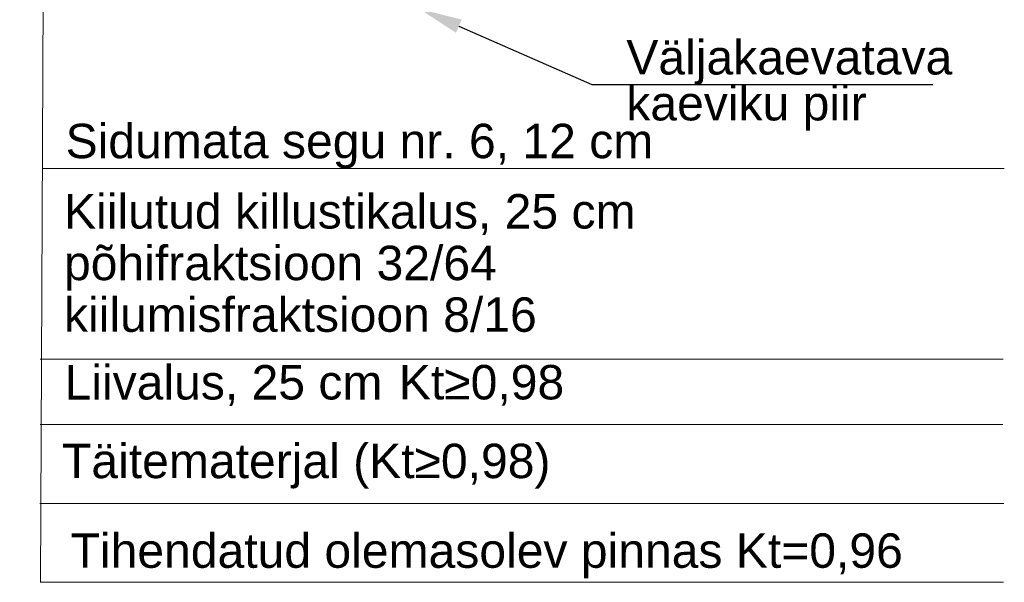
# Model space of a CAD drawing. Header units: metres. Extents: x 561538 to 562530, y 6580867 to 6581188.
# Tile 45 of 78: x 562514.61 to 562520.33, y 6580866.56 to 6580869.83. Entities that reach past the tile are written whole.
import ezdxf

# ---------------------------------------------------------------- set-up
doc = ezdxf.new("R2010")
doc.units = ezdxf.units.M
doc.layers.add('KLM_lõige', color=7, linetype='Continuous', lineweight=9)
doc.styles.add('Swis Lt BT', font='swissl.ttf')
doc.styles.add('SWISL_Kprojekt', font='swissl.ttf')

msp = doc.modelspace()

# ---------------------------------------------------------------- linework, layer by layer
at = {"layer": 'KLM_lõige', "linetype": 'Continuous'}
for p, q in [((562514.7287, 6580866.5602), (562514.7532, 6580872.4059)), ((562514.7264, 6580867.8568), (562520.3232, 6580867.8568)), ((562514.7251, 6580867.4761), (562520.322, 6580867.4761)), ((562514.7232, 6580867.0182), (562520.3201, 6580867.0182)), ((562514.7277, 6580867.0181), (562520.3277, 6580867.0181)), ((562514.7257, 6580866.5601), (562520.3257, 6580866.5601))]:
    msp.add_line(p, q, dxfattribs=at)
at = {"layer": 'KLM_lõige', "color": 0, "linetype": 'Continuous'}
msp.add_line((562514.7388, 6580868.9645), (562520.3306, 6580868.9643), dxfattribs=at)
at = {"layer": 'KLM_lõige', "linetype": 'ByBlock', "lineweight": -2}
for points in [[(562517.1599, 6580869.7903), (562517.9335, 6580869.4518)], [(562517.9335, 6580869.4518), (562519.9145, 6580869.4518)]]:
    msp.add_lwpolyline(points, dxfattribs=at)
at = {"layer": 'KLM_lõige'}
msp.add_solid([(562517.1432, 6580869.7522), (562516.9308, 6580869.8906), (562517.1766, 6580869.8285)], dxfattribs=at)

# ---------------------------------------------------------------- texts
at = {"layer": 'KLM_lõige', "style": 'SWISL_Kprojekt'}
for s, p in [('(100%%% tardkivimist täitematerjal)', (562510.0793, 6580869.2527, 3.109)), ('Kiilutud killustikalus, 25 cm ', (562514.8646, 6580868.6151, 3.109)), ('põhifraktsioon 32/64', (562514.8646, 6580868.3151, 3.109)), ('kiilumisfraktsioon 8/16', (562514.8646, 6580868.0151, 3.109)), ('Liivalus, 25 cm', (562514.868, 6580867.6219, 3.109)), ('Kt≥0,98', (562516.8112, 6580867.6224, 3.109)), ('Täitematerjal (Kt≥0,98)', (562514.8531, 6580867.1651, 2.292))]:
    msp.add_text(s, height=0.2, dxfattribs=at).set_placement(p)
at = {"layer": 'KLM_lõige', "linetype": 'Continuous', "style": 'Swis Lt BT'}
for s, p in [('Sidumata segu nr. 6, 12 cm', (562514.8739, 6580869.0236)), (' Tihendatud olemasolev pinnas Kt=0,96', (562514.8253, 6580866.6442))]:
    msp.add_text(s, height=0.2, dxfattribs=at).set_placement(p)
at = {"layer": 'KLM_lõige', "insert": (562518.1335, 6580869.7099), "char_height": 0.2, "width": 1.684256, "attachment_point": 1, "line_spacing_factor": 0.8, "style": 'SWISL_Kprojekt'}
msp.add_mtext('Väljakaevatava kaeviku piir', dxfattribs=at)

doc.saveas('drawing.dxf')
